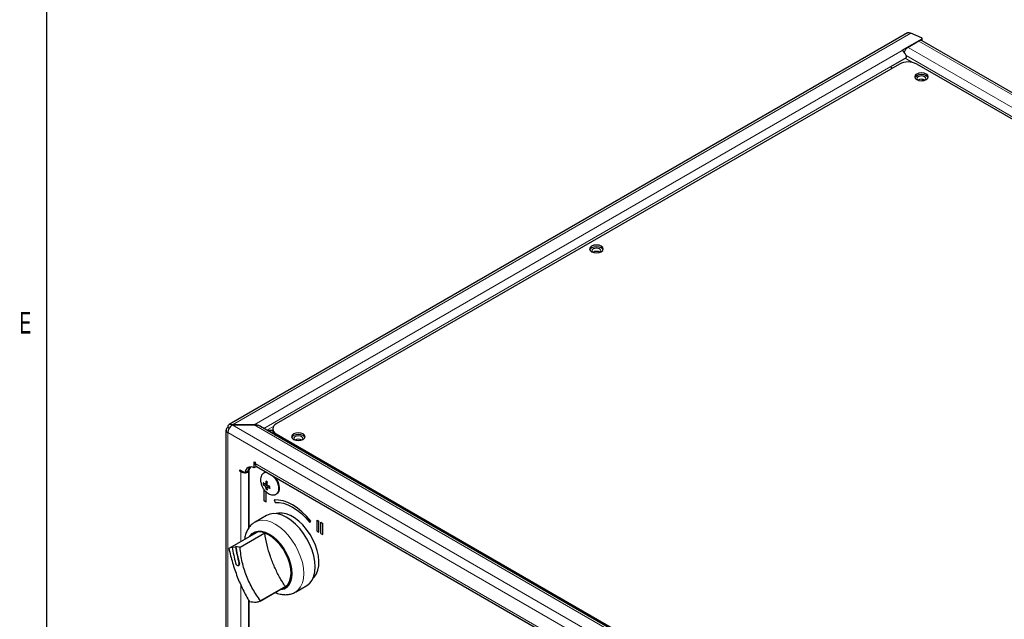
# Model space of a CAD drawing. Header units: millimetres. Extents: x 1 to 419, y 2 to 295.
# Tile 13 of 56: x 4 to 77, y 56 to 101. Entities that reach past the tile are written whole.
import ezdxf

# ---------------------------------------------------------------- set-up
doc = ezdxf.new("R2010")
doc.units = ezdxf.units.MM
doc.styles.add('SLDTEXTSTYLE0', font='TXT', dxfattribs={"width": 0.605})

msp = doc.modelspace()

# ---------------------------------------------------------------- linework, layer by layer
at = {"color": 7, "linetype": 'Continuous', "lineweight": 25}
for p, q in [((6.5, 7.5), (6.5, 289.5)), ((69.7884, 99.5941), (19.8932, 70.7902)), ((70.8136, 99.2253), (70.0184, 99.5713)), ((70.8242, 99.1384), (69.3661, 98.2967)), ((70.6247, 98.9906), (69.8189, 98.5254)), ((70.8535, 99.0141), (70.8535, 99.1792)), ((125.9421, 67.2122), (70.8547, 99.0134)), ((68.5501, 97.1211), (69.7097, 97.7906)), ((69.3661, 98.2967), (69.3898, 98.283)), ((69.1822, 97.2987), (23.3617, 70.8471)), ((123.3466, 66.765), (70.455, 97.2987)), ((68.5871, 97.0218), (68.6448, 96.9885)), ((70.9165, 96.1614), (70.8957, 96.1406)), ((70.9165, 96.1614), (70.9188, 96.1638)), ((71.0255, 96.1251), (71.0231, 96.0981)), ((71.0419, 96.1189), (71.0613, 96.1067)), ((19.6632, 70.3918), (19.6632, 50.8928)), ((19.7979, 70.5796), (19.8931, 70.5246)), ((20.1032, 70.7782), (20.1032, 70.7551)), ((21.7348, 70.7674), (20.1232, 70.7674)), ((20.1432, 70.7789), (21.7463, 70.7789)), ((76.8897, 39.0827), (22.1947, 70.6574)), ((22.7089, 70.3606), (23.0981, 70.3606)), ((23.0981, 70.3491), (22.7289, 70.3491)), ((23.0981, 70.4797), (23.0981, 70.3491)), ((23.3617, 70.1123), (76.2533, 39.5787)), ((21.7318, 68.0656), (21.8061, 68.0227)), ((21.7318, 67.6217), (21.7318, 68.0656)), ((20.6829, 67.4599), (21.0673, 67.2379)), ((20.6829, 67.3741), (20.6829, 67.4599)), ((20.7572, 67.417), (20.6829, 67.3741)), ((20.7572, 67.3313), (20.6829, 67.3741)), ((21.2795, 67.3604), (21.0673, 67.2379)), ((21.9073, 67.723), (21.7318, 67.6217)), ((21.8061, 68.0227), (21.8061, 67.937)), ((21.9014, 67.7264), (74.6305, 37.2865)), ((21.3396, 67.2981), (21.3125, 67.2891)), ((21.3392, 67.2727), (21.3392, 63.1931)), ((22.5156, 67.2765), (22.4449, 67.2357)), ((22.5958, 66.6347), (22.5759, 66.4028)), ((22.7089, 66.5694), (22.5958, 66.6347)), ((22.4049, 66.5245), (22.4049, 66.3938)), ((22.5053, 66.4518), (22.4049, 66.3938)), ((22.4049, 66.3938), (22.5759, 66.2721)), ((22.4706, 65.2022), (22.4706, 66.0188)), ((22.4713, 65.2027), (22.4713, 66.0184)), ((22.6995, 66.4741), (22.5759, 66.4028)), ((22.6891, 66.3375), (22.5759, 66.2721)), ((22.6972, 66.1217), (22.5958, 66.0631)), ((22.5958, 66.0631), (22.7089, 65.9978)), ((22.8999, 66.2387), (22.6891, 66.3375)), ((22.814, 66.2789), (22.6891, 66.2068)), ((22.7089, 65.9978), (22.6891, 66.2068)), ((22.8999, 66.1081), (22.8999, 66.2387)), ((22.4713, 65.2027), (22.4706, 65.2022)), ((22.4706, 65.2022), (22.612, 65.1206)), ((22.4713, 65.2027), (22.612, 65.1214)), ((22.612, 65.1206), (22.612, 65.8561)), ((23.2131, 65.2526), (23.2838, 65.0704)), ((23.2139, 65.2527), (23.2845, 65.0708)), ((23.3448, 65.6768), (23.4155, 65.7176)), ((23.3448, 65.6768), (23.3556, 65.6833)), ((23.2845, 65.0708), (23.2838, 65.0704)), ((22.6474, 64.1171), (21.7989, 63.6273)), ((26.3597, 63.7737), (26.5011, 63.692)), ((26.3597, 62.9571), (26.3597, 63.7737)), ((26.3604, 62.9575), (26.3604, 63.7733)), ((25.8294, 63.6008), (25.9001, 63.7014)), ((26.5011, 62.8755), (26.5011, 63.692)), ((26.6425, 63.6104), (26.784, 63.5287)), ((26.6425, 62.7938), (26.6425, 63.6104)), ((26.6432, 62.7943), (26.6432, 63.61)), ((26.784, 62.7122), (26.784, 63.5287)), ((21.876, 62.8404), (19.9236, 61.7133)), ((22.5104, 62.8042), (20.6958, 61.7566)), ((22.014, 62.9026), (21.876, 62.8404)), ((26.3604, 62.9575), (26.3597, 62.9571)), ((26.3597, 62.9571), (26.5011, 62.8755)), ((26.3604, 62.9575), (26.5011, 62.8763)), ((26.6432, 62.7943), (26.6425, 62.7938)), ((26.6425, 62.7938), (26.784, 62.7122)), ((26.6432, 62.7943), (26.784, 62.713)), ((20.1489, 61.8047), (19.8752, 61.6832)), ((20.1277, 61.7925), (20.3726, 61.8144)), ((20.1489, 61.8047), (20.1277, 61.7925)), ((20.3938, 61.8266), (20.3726, 61.8144)), ((20.5775, 60.433), (20.5987, 60.4452)), ((22.1747, 57.8168), (24.1258, 58.9432)), ((24.0292, 58.8896), (22.2146, 57.842)), ((24.7687, 58.4829), (25.6172, 58.9728)), ((21.3392, 57.8699), (21.3392, 52.4116))]:
    msp.add_line(p, q, dxfattribs=at)
at = {"color": 8, "linetype": 'Continuous', "lineweight": 18}
for p, q in [((20.1432, 70.7789), (70.0184, 99.5713)), ((69.8189, 98.5254), (124.9733, 66.6855)), ((70.6247, 98.9906), (125.7791, 67.1507)), ((70.8242, 99.0269), (70.8242, 99.1384)), ((21.7463, 70.7789), (69.3898, 98.283)), ((69.6726, 97.9297), (124.2497, 66.423)), ((22.4544, 70.5075), (68.5505, 97.1182)), ((69.6067, 97.7311), (70.159, 97.4123)), ((70.8911, 96.1687), (70.8911, 96.1359)), ((71.0215, 96.0987), (70.8957, 96.1406)), ((70.9165, 96.1614), (71.0255, 96.1251)), ((76.8897, 37.9968), (20.1232, 70.7674)), ((76.8897, 38.9271), (21.7348, 70.7674)), ((22.6593, 70.3892), (23.1711, 70.6846)), ((19.7979, 70.204), (76.5644, 37.4334)), ((19.7979, 50.705), (19.7979, 70.204)), ((23.3617, 70.1123), (23.3617, 69.9837)), ((20.8314, 67.3741), (20.7572, 67.3313)), ((21.2551, 67.3464), (21.3125, 67.2891)), ((21.34, 67.3097), (21.2803, 67.3693)), ((21.8061, 67.937), (74.5562, 37.4849)), ((20.7572, 62.1945), (20.7572, 67.3313)), ((21.3125, 63.1501), (21.3125, 67.2891)), ((20.6374, 60.6387), (20.6162, 60.6265)), ((20.7572, 52.4702), (20.7572, 59.0155)), ((21.3125, 52.428), (21.3125, 57.9194))]:
    msp.add_line(p, q, dxfattribs=at)
at = {"color": 7, "linetype": 'Continuous', "lineweight": 25, "flags": 128}
for points in [[(70.8242, 99.1384), (70.8376, 99.148), (70.8471, 99.159), (70.8524, 99.171), (70.8532, 99.1833), (70.8495, 99.1954), (70.8413, 99.2068), (70.8292, 99.2169), (70.8136, 99.2253)], [(70.455, 96.1557), (70.6172, 96.0932), (70.8086, 96.0712), (70.9999, 96.0932), (71.1621, 96.1557), (71.2705, 96.2494), (71.3086, 96.3598), (71.2705, 96.4703), (71.1621, 96.5639), (70.9999, 96.6265), (70.8086, 96.6485), (70.6172, 96.6265), (70.455, 96.5639), (70.3466, 96.4703), (70.3086, 96.3598), (70.3466, 96.2494), (70.455, 96.1557)], [(71.2956, 96.2945), (71.2705, 96.3397), (71.1621, 96.4333), (70.9999, 96.4959), (70.8086, 96.5178), (70.6172, 96.4959), (70.455, 96.4333), (70.3466, 96.3397), (70.3216, 96.2945)], [(71.0721, 96.1146), (71.1135, 96.1563), (71.1386, 96.2292), (71.1135, 96.3021), (71.0419, 96.3639), (70.9349, 96.4052), (70.8086, 96.4197), (70.6823, 96.4052), (70.5752, 96.3639), (70.5037, 96.3021), (70.4786, 96.2292), (70.5037, 96.1563), (70.545, 96.1146)], [(70.8957, 96.1406), (70.8635, 96.1014), (70.8477, 96.0721)], [(46.5548, 83.5014), (46.717, 83.4388), (46.9084, 83.4169), (47.0997, 83.4388), (47.2619, 83.5014), (47.3703, 83.5951), (47.4084, 83.7055), (47.3703, 83.816), (47.2619, 83.9096), (47.0997, 83.9722), (46.9084, 83.9942), (46.717, 83.9722), (46.5548, 83.9096), (46.4464, 83.816), (46.4084, 83.7055), (46.4464, 83.5951), (46.5548, 83.5014)], [(47.3954, 83.6402), (47.3703, 83.6853), (47.2619, 83.779), (47.0997, 83.8415), (46.9084, 83.8635), (46.717, 83.8415), (46.5548, 83.779), (46.4464, 83.6853), (46.4213, 83.6402)], [(47.1417, 83.7096), (47.0347, 83.7509), (46.9084, 83.7654), (46.7821, 83.7509), (46.675, 83.7096), (46.6035, 83.6478), (46.5784, 83.5749), (46.6035, 83.502), (46.6448, 83.4602)], [(47.1719, 83.4602), (47.2133, 83.502), (47.2384, 83.5749), (47.2133, 83.6478), (47.1417, 83.7096)], [(24.6345, 69.7041), (24.7967, 69.6415), (24.9881, 69.6196), (25.1794, 69.6415), (25.3416, 69.7041), (25.45, 69.7978), (25.4881, 69.9082), (25.45, 70.0187), (25.3416, 70.1123), (25.1794, 70.1749), (24.9881, 70.1969), (24.7967, 70.1749), (24.6345, 70.1123), (24.5261, 70.0187), (24.4881, 69.9082), (24.5261, 69.7978), (24.6345, 69.7041)], [(25.4751, 69.8429), (25.45, 69.888), (25.3416, 69.9817), (25.1794, 70.0442), (24.9881, 70.0662), (24.7967, 70.0442), (24.6345, 69.9817), (24.5261, 69.888), (24.501, 69.8429)], [(25.2214, 69.9123), (25.1143, 69.9536), (24.9881, 69.9681), (24.8618, 69.9536), (24.7547, 69.9123), (24.6832, 69.8505), (24.6581, 69.7776), (24.6832, 69.7047), (24.7245, 69.6629)], [(25.2516, 69.6629), (25.2929, 69.7047), (25.3181, 69.7776), (25.2929, 69.8505), (25.2214, 69.9123)], [(21.3673, 67.4843), (21.3388, 67.4815), (21.2989, 67.4759)], [(22.6171, 67.3132), (22.5488, 67.2931), (22.5156, 67.2765)], [(25.9001, 63.7014), (25.5848, 64.0629), (25.252, 64.3855), (24.9073, 64.6637), (24.5566, 64.8927), (24.2058, 65.0687), (23.8611, 65.1885), (23.5283, 65.2502), (23.2131, 65.2526)], [(23.2838, 65.0704), (23.5824, 65.068), (23.8977, 65.0096), (24.2243, 64.8961), (24.5566, 64.7294), (24.8888, 64.5125), (25.2154, 64.2489), (25.5307, 63.9433), (25.8294, 63.6008)], [(23.2845, 65.0708), (23.5831, 65.0684), (23.8984, 65.01), (24.225, 64.8965), (24.5573, 64.7298), (24.8895, 64.5129), (25.2161, 64.2493), (25.5314, 63.9437), (25.8301, 63.6012)], [(26.2324, 60.3326), (26.2066, 60.7269), (26.1296, 61.1413), (26.0035, 61.5657), (25.8313, 61.9896), (25.6173, 62.4025), (25.3667, 62.7943), (25.0857, 63.1554), (24.7813, 63.4767), (24.4608, 63.7506), (24.1323, 63.9701), (23.8038, 64.1299), (23.4833, 64.226), (23.1789, 64.2562), (22.8979, 64.2195), (22.6474, 64.1171)], [(26.081, 59.5158), (26.1569, 59.5904), (26.3134, 59.8131), (26.4243, 60.0869), (26.4869, 60.4048), (26.4995, 60.7586), (26.4618, 61.1392), (26.3748, 61.5365), (26.2406, 61.9405), (26.0628, 62.3405), (25.846, 62.7263), (25.5959, 63.0878), (25.3188, 63.4157), (25.0219, 63.7015), (24.713, 63.9378), (24.4001, 64.1184), (24.0912, 64.2388), (23.7944, 64.2957), (23.5173, 64.2877), (23.3496, 64.2472)], [(24.4859, 59.8713), (24.4597, 60.2217), (24.3822, 60.5911), (24.2557, 60.9675), (24.0843, 61.3388), (23.8735, 61.6931), (23.6302, 62.0191), (23.3621, 62.3062), (23.0778, 62.5452), (22.7866, 62.7285), (22.4976, 62.8501), (22.2203, 62.9061), (21.9636, 62.8948), (21.7356, 62.8164), (21.5438, 62.6736), (21.4961, 62.6211)], [(21.7825, 62.8392), (21.7294, 62.7968), (21.6375, 62.7028)], [(24.0292, 58.8896), (24.2044, 59.0523), (24.3356, 59.2725), (24.4184, 59.5431), (24.4502, 59.8551), (24.4299, 60.1985), (24.3582, 60.5619), (24.2374, 60.9334), (24.0714, 61.3009), (23.8658, 61.6523), (23.6273, 61.9761), (23.3636, 62.2618), (23.0834, 62.4999), (22.7958, 62.6827), (22.5104, 62.8042)], [(25.6172, 58.9728), (25.6173, 58.9729), (25.8313, 59.1387), (26.0035, 59.3637), (26.1296, 59.6425), (26.2066, 59.9681), (26.2324, 60.3326)], [(23.7459, 58.7239), (23.8735, 58.7565), (24.0843, 58.8675), (24.2557, 59.041), (24.3822, 59.2713), (24.4597, 59.5511), (24.4859, 59.8713)], [(23.8873, 58.8055), (23.9569, 58.8206), (24.078, 58.8629)], [(24.1258, 58.9432), (24.2448, 59.0283), (24.2487, 59.0316)]]:
    msp.add_lwpolyline(points, dxfattribs=at)
at = {"color": 8, "linetype": 'Continuous', "lineweight": 18, "flags": 128}
for points in [[(21.801, 63.6285), (22.0494, 63.7297), (22.3304, 63.7663), (22.6348, 63.7362), (22.9553, 63.64), (23.2838, 63.4802), (23.6123, 63.2607), (23.9328, 62.9869), (24.2372, 62.6655), (24.5182, 62.3045), (24.7688, 61.9127), (24.9828, 61.4997), (25.155, 61.0759), (25.2811, 60.6515), (25.358, 60.237), (25.3839, 59.8427)], [(24.5354, 59.8427), (24.5099, 60.1935), (24.4343, 60.563), (24.3108, 60.94), (24.1433, 61.313), (23.9367, 61.6708), (23.6974, 62.0024), (23.4327, 62.2978), (23.1505, 62.548), (22.8595, 62.7454), (22.5685, 62.884), (22.2863, 62.9596), (22.0216, 62.9698), (21.7823, 62.9145), (21.5757, 62.7952), (21.4082, 62.6156), (21.3623, 62.5439)], [(23.6121, 58.6466), (23.6974, 58.6505), (23.9367, 58.7059), (24.1433, 58.8252), (24.3108, 59.0048), (24.4343, 59.2392), (24.5099, 59.5214), (24.5354, 59.8427)], [(25.3839, 59.8427), (25.358, 59.4783), (25.2811, 59.1527), (25.155, 58.8739), (24.9828, 58.6488), (24.7688, 58.483), (24.7649, 58.4808)]]:
    msp.add_lwpolyline(points, dxfattribs=at)
at = {"color": 7, "linetype": 'Continuous', "lineweight": 25}
for centre, radius, start, end in [((70.2117, 97.921), 0.7208, 123.014516, 160.42537), ((70.7595, 98.8025), 0.2314, 65.692881, 125.617577), ((68.9988, 97.6788), 0.7197, 8.936512, 57.088121), ((68.0039, 97.0415), 0.552, 7.988138, 8.294306), ((68.8064, 97.1596), 0.2593, 189.181926, 225.064984), ((69.8186, 96.0705), 1.3833, 62.609672, 117.390328), ((70.8095, 95.6897), 0.4881, 61.568061, 121.313494), ((46.9084, 83.054), 0.4718, 57.605168, 122.394832), ((19.8692, 70.3918), 0.2008, 110.783421, 249.216579), ((19.9929, 70.6138), 0.198, 56.145273, 189.967098), ((20.5041, 70.1719), 0.7069, 122.605478, 177.394522), ((23.5287, 70.387), 0.4323, 185.033786, 239.697765), ((23.5011, 70.4797), 0.393, 110.783421, 249.216579), ((24.9881, 69.2567), 0.4718, 57.605166, 122.394834), ((21.5024, 67.2518), 0.4353, 58.189744, 181.821007), ((21.8383, 67.3323), 0.5595, 141.893486, 177.120621), ((21.8739, 67.3157), 0.5364, 136.614998, 184.607005), ((22.0385, 67.9153), 0.2335, 174.669013, 234.018806), ((21.066, 67.9109), 0.6568, 241.951251, 267.583072), ((21.086, 67.9926), 0.7391, 270.647834, 287.838977), ((22.22, 66.0639), 1.3835, 2.724368, 37.741558), ((23.1596, 66.0816), 0.445, 305.112086, 6.200095), ((30.0481, 63.2075), 10.0208, 188.117992, 195.055455), ((30.293, 63.2294), 10.0208, 188.117992, 195.055455), ((30.3142, 63.2417), 10.0208, 188.117992, 195.055455)]:
    msp.add_arc(centre, radius, start, end, dxfattribs=at)
at = {"color": 8, "linetype": 'Continuous', "lineweight": 18}
for centre, radius, start, end in [((22.6141, 66.9247), 0.3539, 77.27597, 119.268804), ((22.1222, 66.0164), 1.4109, 2.945896, 46.258251), ((23.084, 66.0418), 0.4498, 307.1478, 6.00613)]:
    msp.add_arc(centre, radius, start, end, dxfattribs=at)
at = {"color": 7, "linetype": 'Continuous', "lineweight": 25}
for centre, start_param, end_param in [((20.1432, 70.4033), 1.5707963, 1.6323227), ((21.7348, 70.3918), 0.7854794, 1.5707963), ((21.7463, 70.4033), 0.5229925, 1.5707963)]:
    msp.add_ellipse(centre, major_axis=(0.6505, 0), ratio=0.5773815, start_param=start_param, end_param=end_param, dxfattribs=at)
for points, knots in [([(69.7805, 99.5895), (69.8154, 99.6024), (69.8852, 99.6282), (69.974, 99.5903), (70.0184, 99.5713)], [0, 0, 0, 0, 0.4999489, 1, 1, 1, 1]), ([(22.4417, 67.2286), (22.4052, 67.204), (22.3212, 67.1472), (22.242, 66.9994), (22.2019, 66.8172), (22.2059, 66.6402), (22.2368, 66.4787), (22.2868, 66.3198), (22.3416, 66.2148), (22.3729, 66.1549)], [0, 0, 0, 0, 0.1313984, 0.3023073, 0.4605765, 0.6184671, 0.732249, 0.8472623, 1, 1, 1, 1]), ([(22.3729, 66.1549), (22.419, 66.0838), (22.4844, 65.9829), (22.6052, 65.8566), (22.7186, 65.7613), (22.864, 65.6763), (23.0218, 65.6229), (23.1803, 65.6173), (23.2976, 65.6408), (23.3466, 65.6822), (23.3565, 65.6906)], [0, 0, 0, 0, 0.1867675, 0.2649035, 0.3935828, 0.527091, 0.6683017, 0.8134964, 0.9624948, 1, 1, 1, 1]), ([(22.5759, 66.4028), (22.5261, 66.4354), (22.4662, 66.4747), (22.4137, 66.5173), (22.4049, 66.5245)], [0, 0, 0, 0, 0.8312431, 1, 1, 1, 1]), ([(22.5759, 66.2721), (22.5793, 66.2127), (22.5833, 66.1411), (22.594, 66.0744), (22.5958, 66.0631)], [0, 0, 0, 0, 0.8312431, 1, 1, 1, 1]), ([(22.6891, 66.3375), (22.6924, 66.4008), (22.6965, 66.477), (22.7071, 66.5561), (22.7089, 66.5694)], [0, 0, 0, 0, 0.8312431, 1, 1, 1, 1]), ([(22.6891, 66.2068), (22.7456, 66.1781), (22.8136, 66.1435), (22.8874, 66.1132), (22.8999, 66.1081)], [0, 0, 0, 0, 0.83124305, 1, 1, 1, 1]), ([(21.8027, 63.6267), (21.7256, 63.5776), (21.5657, 63.4755), (21.3702, 63.2592), (21.2088, 63.0027), (21.097, 62.7062), (21.0383, 62.4863), (21.0306, 62.3609), (21.03, 62.3521)], [0, 0, 0, 0, 0.1807731, 0.3751791, 0.5713368, 0.7734967, 0.984032, 1, 1, 1, 1]), ([(24.0292, 58.8896), (23.8836, 59.1197), (23.5915, 59.5814), (23.2255, 60.3255), (22.9178, 61.1067), (22.6684, 61.9351), (22.5639, 62.5097), (22.5104, 62.8042)], [0, 0, 0, 0, 0.1937205, 0.38878, 0.588092, 0.7888817, 1, 1, 1, 1]), ([(19.8752, 61.6832), (19.9597, 61.3336), (20.1304, 60.627), (20.4852, 59.6111), (20.9015, 58.6379), (21.2287, 58.0605), (21.394, 57.7687)], [0, 0, 0, 0, 0.2473643, 0.4999999, 0.7473383, 1, 1, 1, 1]), ([(20.6958, 61.7566), (20.665, 61.7682), (20.5641, 61.8061), (20.4636, 61.8182), (20.3938, 61.8266)], [0, 0, 0, 0, 0.3054695, 1, 1, 1, 1]), ([(22.2146, 57.842), (22.0129, 58.124), (21.6053, 58.6939), (21.1589, 59.6568), (20.8328, 60.6821), (20.7418, 61.3959), (20.6958, 61.7566)], [0, 0, 0, 0, 0.2473643, 0.4999999, 0.7473383, 1, 1, 1, 1]), ([(20.3712, 60.6046), (20.3785, 60.5829), (20.393, 60.5396), (20.4306, 60.4838), (20.4744, 60.443), (20.5205, 60.422), (20.5632, 60.4227), (20.5977, 60.4448), (20.6206, 60.4858), (20.6294, 60.5415), (20.6249, 60.5911), (20.6179, 60.6196), (20.6162, 60.6265)], [0, 0, 0, 0, 0.1083674, 0.2167555, 0.3246055, 0.4317181, 0.538315, 0.6447008, 0.7511903, 0.8580914, 0.9656622, 1, 1, 1, 1]), ([(20.6374, 60.6387), (20.6416, 60.6189), (20.6489, 60.5851), (20.6484, 60.533), (20.6371, 60.4874), (20.6183, 60.4554), (20.6016, 60.449), (20.5975, 60.4474)], [0, 0, 0, 0, 0.235175, 0.401596, 0.6586875, 0.9158267, 1, 1, 1, 1]), ([(23.2841, 58.4573), (23.3139, 58.443), (23.4587, 58.3737), (23.711, 58.3146), (24.0316, 58.2812), (24.3349, 58.3122), (24.5827, 58.3791), (24.7156, 58.4603), (24.7594, 58.4871)], [0, 0, 0, 0, 0.0603204, 0.2932223, 0.4948258, 0.6888442, 0.8974853, 1, 1, 1, 1]), ([(22.2146, 57.842), (22.1934, 57.8287), (22.0951, 57.767), (21.8484, 57.695), (21.5571, 57.7422), (21.394, 57.7687)], [0, 0, 0, 0, 0.1080741, 0.5005173, 1, 1, 1, 1])]:
    msp.add_open_spline(points, degree=3, knots=knots, dxfattribs=at)

# ---------------------------------------------------------------- texts
at = {"color": 7, "linetype": 'Continuous', "lineweight": 0, "insert": (4.9138, 79.0781), "char_height": 1.5875, "attachment_point": 2, "style": 'SLDTEXTSTYLE0'}
msp.add_mtext('E', dxfattribs=at)

doc.saveas('drawing.dxf')
